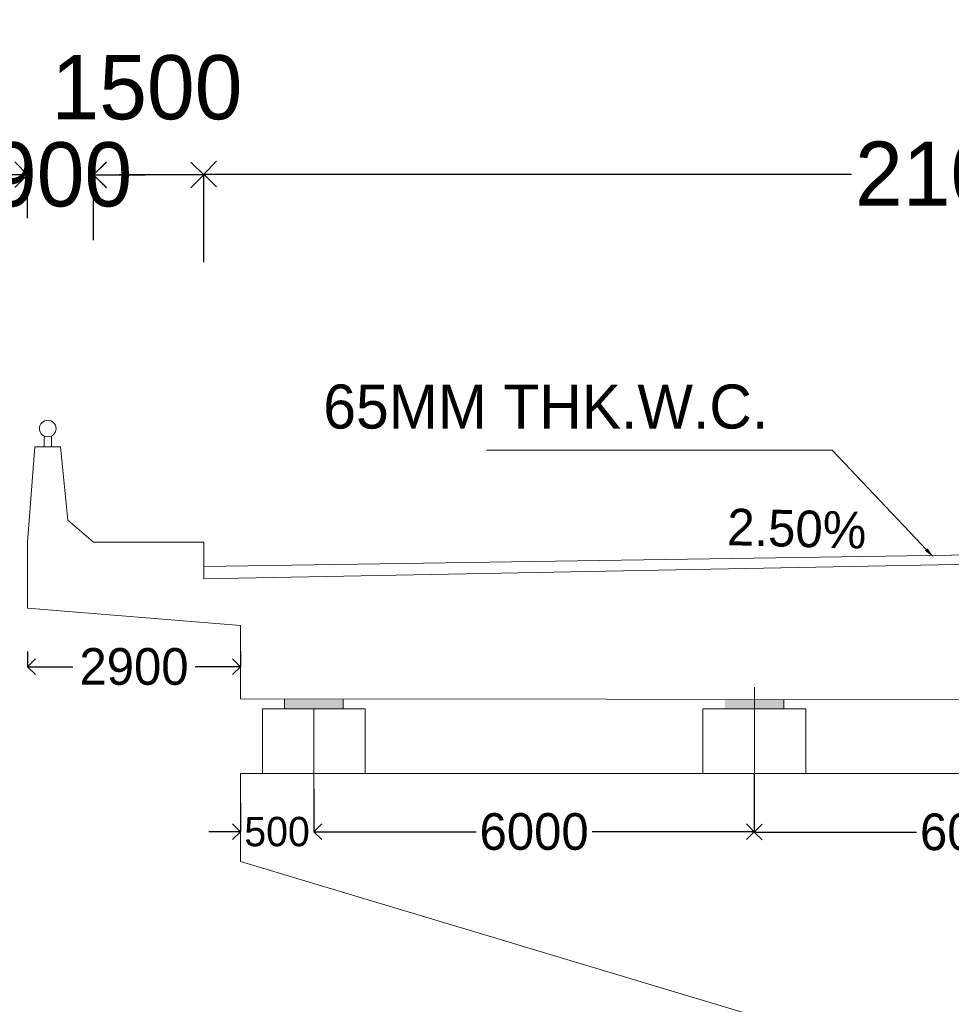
# Model space of a CAD drawing. Header units: millimetres. Extents: x -20950785 to 43207042, y -3207472 to 3168443.
# Tile 60 of 89: x 9431492 to 9444183, y -311150 to -297733. Entities that reach past the tile are written whole.
import ezdxf

# ---------------------------------------------------------------- set-up
doc = ezdxf.new("R2010")
doc.units = ezdxf.units.MM
doc.header["$LTSCALE"] = 60
doc.header["$MEASUREMENT"] = 0
doc.dimstyles.get("Standard").update_dxf_attribs({"dimtxt": 400, "dimasz": 215, "dimexe": 0.18, "dimexo": 0.0625, "dimgap": 0.09, "dimtad": 0, "dimtih": 1, "dimtoh": 1, "dimdec": 0, "dimzin": 4, "dimdsep": 46, "dimtxsty": 'Standard', "dimblk": 'OPEN90', "dimcen": 0, "dimadec": 0, "dimazin": 1, "dimtfac": 1, "dimtdec": 0, "dimtix": 1, "dimtofl": 0, "dimtmove": 0, "dimatfit": 3, "dimldrblk": 'OPEN30', "dimfxl": 1, "dimtolj": 1, "dimtzin": 0, "dimarcsym": 0})

# ---------------------------------------------------------------- blocks, each defined once
blk = doc.blocks.new('_Open90')
at = {"color": 0, "linetype": 'ByBlock', "lineweight": -2}
for p, q in [((-0.5, 0.5), (0, 0)), ((0, 0), (-1, 0)), ((0, 0), (-0.5, -0.5))]:
    blk.add_line(p, q, dxfattribs=at)
blk = doc.blocks.new('*D1541')
at = {"color": 0, "linetype": 'Continuous', "lineweight": -2, "transparency": 16777216}
for p, q in [((9433999, -301038), (9433999, -299837)), ((9434349, -299837), (9442822, -299837)), ((9454649, -299837), (9446176, -299837)), ((9454999, -301038), (9454999, -299837))]:
    blk.add_line(p, q, dxfattribs=at)
at = {"layer": 'Defpoints', "color": 0, "linetype": 'Continuous', "lineweight": 9, "transparency": 16777216}
for p in [(9433999, -299837), (9433999, -301038), (9454999, -301038)]:
    blk.add_point(p, dxfattribs=at)
at = {"color": 0, "linetype": 'Continuous', "lineweight": -2, "transparency": 16777216, "xscale": 350, "yscale": 350, "zscale": 350, "rotation": 180}
blk.add_blockref('_Open90', (9433999, -299837), dxfattribs=at)
at = {"color": 0, "linetype": 'Continuous', "lineweight": -2, "transparency": 16777216, "xscale": 350, "yscale": 350, "zscale": 350}
blk.add_blockref('_Open90', (9454999, -299837), dxfattribs=at)
at = {"color": 0, "linetype": 'Continuous', "lineweight": 9, "transparency": 16777216, "insert": (9444499, -299837), "char_height": 700, "attachment_point": 5}
blk.add_mtext('\\A1;{\\H1.25x;21000}', dxfattribs=at)
blk = doc.blocks.new('_Open30')
at = {"color": 0, "linetype": 'ByBlock', "lineweight": -2}
for p, q in [((-1, 0.268), (0, 0)), ((0, 0), (-1, -0.268)), ((0, 0), (-1, 0))]:
    blk.add_line(p, q, dxfattribs=at)
blk = doc.blocks.new('*D1544')
at = {"color": 0, "linetype": 'Continuous', "lineweight": -2, "transparency": 16777216}
for p, q in [((9432499, -300738), (9432499, -299849)), ((9433649, -299849), (9432849, -299849)), ((9433999, -300738), (9433999, -299849))]:
    blk.add_line(p, q, dxfattribs=at)
at = {"layer": 'Defpoints', "color": 0, "linetype": 'Continuous', "lineweight": 9, "transparency": 16777216}
for p in [(9432499, -299849), (9432499, -300738), (9433999, -300738)]:
    blk.add_point(p, dxfattribs=at)
at = {"color": 0, "linetype": 'Continuous', "lineweight": -2, "transparency": 16777216, "xscale": 350, "yscale": 350, "zscale": 350, "rotation": 180}
blk.add_blockref('_Open90', (9432499, -299849), dxfattribs=at)
at = {"color": 0, "linetype": 'Continuous', "lineweight": -2, "transparency": 16777216, "xscale": 350, "yscale": 350, "zscale": 350}
blk.add_blockref('_Open90', (9433999, -299849), dxfattribs=at)
at = {"color": 0, "linetype": 'Continuous', "lineweight": 9, "transparency": 16777216, "insert": (9433225, -298659), "char_height": 700, "attachment_point": 5}
blk.add_mtext('\\A1;{\\H1.25x;1500}', dxfattribs=at)
blk = doc.blocks.new('*D1545')
at = {"color": 0, "linetype": 'Continuous', "lineweight": -2, "transparency": 16777216}
for p, q in [((9431249, -299846), (9430899, -299846)), ((9431599, -300438), (9431599, -299846)), ((9432499, -300438), (9432499, -299846)), ((9432849, -299846), (9433199, -299846))]:
    blk.add_line(p, q, dxfattribs=at)
at = {"layer": 'Defpoints', "color": 0, "linetype": 'Continuous', "lineweight": 9, "transparency": 16777216}
for p in [(9431599, -299846), (9431599, -300438), (9432499, -300438)]:
    blk.add_point(p, dxfattribs=at)
at = {"color": 0, "linetype": 'Continuous', "lineweight": -2, "transparency": 16777216, "xscale": 350, "yscale": 350, "zscale": 350}
blk.add_blockref('_Open90', (9431599, -299846), dxfattribs=at)
at = {"color": 0, "linetype": 'Continuous', "lineweight": -2, "transparency": 16777216, "xscale": 350, "yscale": 350, "zscale": 350, "rotation": 180}
blk.add_blockref('_Open90', (9432499, -299846), dxfattribs=at)
at = {"color": 0, "linetype": 'Continuous', "lineweight": 9, "transparency": 16777216, "insert": (9432049, -299846), "char_height": 700, "attachment_point": 5}
blk.add_mtext('\\A1;{\\H1.25x;900}', dxfattribs=at)
blk = doc.blocks.new('*D1576')
at = {"color": 0, "linetype": 'Continuous', "lineweight": -2, "transparency": 16777216}
for p, q in [((9431599, -306342), (9431599, -306550)), ((9434499, -306342), (9434499, -306550)), ((9431814, -306550), (9432216, -306550)), ((9434284, -306550), (9433883, -306550))]:
    blk.add_line(p, q, dxfattribs=at)
at = {"layer": 'Defpoints', "color": 0, "linetype": 'Continuous', "lineweight": 9, "transparency": 16777216}
for p in [(9431599, -306342), (9434499, -306342), (9434499, -306550)]:
    blk.add_point(p, dxfattribs=at)
at = {"color": 0, "linetype": 'Continuous', "lineweight": -2, "transparency": 16777216, "xscale": 215, "yscale": 215, "zscale": 215, "rotation": 180}
blk.add_blockref('_Open90', (9431599, -306550), dxfattribs=at)
at = {"color": 0, "linetype": 'Continuous', "lineweight": -2, "transparency": 16777216, "xscale": 215, "yscale": 215, "zscale": 215}
blk.add_blockref('_Open90', (9434499, -306550), dxfattribs=at)
at = {"color": 0, "linetype": 'Continuous', "lineweight": 9, "transparency": 16777216, "insert": (9433049, -306550), "char_height": 400, "attachment_point": 5}
blk.add_mtext('\\A1;{\\H1.25x;2900}', dxfattribs=at)
blk = doc.blocks.new('*D1644')
at = {"color": 0, "linetype": 'Continuous', "lineweight": -2, "ltscale": 20, "transparency": 16777216}
for p, q in [((9435500, -308213), (9435500, -308800)), ((9441500, -308213), (9441500, -308800)), ((9435715, -308799), (9437709, -308799)), ((9441285, -308799), (9439292, -308799))]:
    blk.add_line(p, q, dxfattribs=at)
at = {"layer": 'Defpoints', "color": 0, "linetype": 'Continuous', "lineweight": 9, "ltscale": 20, "transparency": 16777216}
for p in [(9435500, -308213), (9441500, -308213), (9441500, -308799)]:
    blk.add_point(p, dxfattribs=at)
at = {"color": 0, "linetype": 'Continuous', "lineweight": -2, "ltscale": 20, "transparency": 16777216, "xscale": 215, "yscale": 215, "zscale": 215, "rotation": 180}
blk.add_blockref('_Open90', (9435500, -308799), dxfattribs=at)
at = {"color": 0, "linetype": 'Continuous', "lineweight": -2, "ltscale": 20, "transparency": 16777216, "xscale": 215, "yscale": 215, "zscale": 215}
blk.add_blockref('_Open90', (9441500, -308799), dxfattribs=at)
at = {"color": 0, "linetype": 'Continuous', "lineweight": 9, "ltscale": 20, "transparency": 16777216, "insert": (9438500, -308799), "char_height": 400, "attachment_point": 5}
blk.add_mtext('\\A1;{\\H1.25x;6000}', dxfattribs=at)
blk = doc.blocks.new('*D1645')
at = {"color": 0, "linetype": 'Continuous', "lineweight": -2, "ltscale": 20, "transparency": 16777216}
for p, q in [((9441500, -308005), (9441500, -308803)), ((9447500, -308005), (9447500, -308803)), ((9441715, -308803), (9443709, -308803)), ((9447285, -308803), (9445292, -308803))]:
    blk.add_line(p, q, dxfattribs=at)
at = {"layer": 'Defpoints', "color": 0, "linetype": 'Continuous', "lineweight": 9, "ltscale": 20, "transparency": 16777216}
for p in [(9441500, -308005), (9447500, -308005), (9447500, -308803)]:
    blk.add_point(p, dxfattribs=at)
at = {"color": 0, "linetype": 'Continuous', "lineweight": -2, "ltscale": 20, "transparency": 16777216, "xscale": 215, "yscale": 215, "zscale": 215, "rotation": 180}
blk.add_blockref('_Open90', (9441500, -308803), dxfattribs=at)
at = {"color": 0, "linetype": 'Continuous', "lineweight": -2, "ltscale": 20, "transparency": 16777216, "xscale": 215, "yscale": 215, "zscale": 215}
blk.add_blockref('_Open90', (9447500, -308803), dxfattribs=at)
at = {"color": 0, "linetype": 'Continuous', "lineweight": 9, "ltscale": 20, "transparency": 16777216, "insert": (9444500, -308803), "char_height": 400, "attachment_point": 5}
blk.add_mtext('\\A1;{\\H1.25x;6000}', dxfattribs=at)
blk = doc.blocks.new('*D1606')
at = {"color": 0, "linetype": 'Continuous', "lineweight": -2, "ltscale": 20, "transparency": 16777216}
for p, q in [((9434498, -308403), (9434498, -308799)), ((9435499, -308403), (9435499, -308799)), ((9434283, -308799), (9434068, -308799)), ((9435714, -308799), (9435929, -308799))]:
    blk.add_line(p, q, dxfattribs=at)
at = {"layer": 'Defpoints', "color": 0, "linetype": 'Continuous', "lineweight": 9, "ltscale": 20, "transparency": 16777216}
for p in [(9434498, -308403), (9435499, -308403), (9435499, -308799)]:
    blk.add_point(p, dxfattribs=at)
at = {"color": 0, "linetype": 'Continuous', "lineweight": -2, "ltscale": 20, "transparency": 16777216, "xscale": 215, "yscale": 215, "zscale": 215}
blk.add_blockref('_Open90', (9434498, -308799), dxfattribs=at)
at = {"color": 0, "linetype": 'Continuous', "lineweight": -2, "ltscale": 20, "transparency": 16777216, "xscale": 215, "yscale": 215, "zscale": 215, "rotation": 180}
blk.add_blockref('_Open90', (9435499, -308799), dxfattribs=at)
at = {"color": 0, "linetype": 'Continuous', "lineweight": 9, "ltscale": 20, "transparency": 16777216, "insert": (9434998, -308799), "char_height": 400, "attachment_point": 5}
blk.add_mtext('\\A1;500', dxfattribs=at)

msp = doc.modelspace()

# ---------------------------------------------------------------- hatches: boundary and pattern name
at = {"lineweight": 9, "ltscale": 20}
h = msp.add_hatch(dxfattribs=at)
h.set_pattern_fill('AR-CONC', color=256, scale=100)
h.set_pattern_definition([(50, (7449959.4, -368372.3), (717.26018, -62.75213), [75, -825]), (355, (7449959.4, -368372.3), (-138.75133, 752.19213), [60, -660]), (100.451444, (7450019.2, -368377.56), (578.50885, 689.44), [63.7402, -701.1421]), (46.1842, (7449959.4, -368172.3), (1067.24133, -165.51928), [112.5, -1237.5]), (96.635635, (7450048.3, -368186.1), (934.66195, 974.1186), [95.61034, -1051.71376]), (351.184164, (7449959.4, -368172.3), (934.66195, 974.1186), [90, -990]), (21, (7450059.4, -368222.3), (596.90705, -402.61889), [75, -825]), (326, (7450059.4, -368222.3), (243.31533, 725.15005), [60, -660]), (71.451445, (7450109.15, -368255.9), (840.22238, 322.53115), [63.7402, -701.1421]), (37.5, (7449959.4, -368372.33), (12.159855, 332.893854), [0, -652, 0, -670, 0, -662.5]), (7.5, (7449959.4, -368372.33), (263.06954, 394.41171), [0, -382, 0, -637, 0, -252.5]), (327.5, (7449736.4, -368372.33), (533.822436, -22.554872), [0, -250, 0, -780, 0, -1035]), (317.5, (7449636.4, -368372.33), (583.18617, 100.10498), [0, -325, 0, -518, 0, -735])])
h.paths.add_polyline_path([(9305043, -384239.7), (9303043, -384239.7), (9303043, -392489.7), (9305043, -392489.7)])
h.paths.add_polyline_path([(9305063.9, -404820.2), (9309693, -404820.2), (9309693, -404039), (9305063.9, -404039)], flags=9)
h.paths.add_polyline_path([(9305063.9, -400320.2), (9309693, -400320.2), (9309693, -399539), (9305063.9, -399539)], flags=9)
h.paths.add_polyline_path([(9305063.4, -392571.7), (9309693.5, -392571.7), (9309693.5, -391787.4), (9305063.4, -391787.4)], flags=9)
h.paths.add_polyline_path([(9305063.4, -384321.7), (9309693.5, -384321.7), (9309693.5, -383537.4), (9305063.4, -383537.4)], flags=9)
h.paths.add_polyline_path([(9305063.9, -374820.2), (9309693, -374820.2), (9309693, -374039), (9305063.9, -374039)], flags=9)
h.paths.add_polyline_path([(9313973.9, -402653.1), (9318584.9, -402653.1), (9318584.9, -400724.9), (9313973.9, -400724.9)], flags=9)
h.paths.add_polyline_path([(9314194, -379995.3), (9316441.9, -379995.3), (9316441.9, -378909.5), (9314194, -378909.5)], flags=9)
h.paths.add_polyline_path([(9299891.5, -409948.6), (9314430, -409948.6), (9314430, -407867), (9299891.5, -407867)], flags=9)
h.paths.add_polyline_path([(9313830.2, -397406.7), (9318463.3, -397406.7), (9318463.3, -394634.7), (9313830.2, -394634.7)], flags=9)
h.paths.add_polyline_path([(9313498.9, -388715.8), (9318154.6, -388715.8), (9318154.6, -387630), (9313498.9, -387630)], flags=9)
h.paths.add_polyline_path([(9413985.3, -333598.7), (9424794, -333598.7), (9424794, -331283.9), (9413985.3, -331283.9)], flags=9)
h.paths.add_polyline_path([(9383405.7, -238638.6), (9388658.1, -238638.6), (9388658.1, -237335.7), (9383405.7, -237335.7)], flags=9)
h.paths.add_polyline_path([(9383489.6, -236841.4), (9388741.9, -236841.4), (9388741.9, -235538.4), (9383489.6, -235538.4)], flags=9)
h.paths.add_polyline_path([(9402505.3, -237732.8), (9408047.7, -237732.8), (9408047.7, -236429.9), (9402505.3, -236429.9)], flags=9)
h.paths.add_polyline_path([(9402428.5, -235857.5), (9407971, -235857.5), (9407971, -234554.5), (9402428.5, -234554.5)], flags=9)
h.paths.add_polyline_path([(9364133.5, -237732.8), (9369676, -237732.8), (9369676, -236429.9), (9364133.5, -236429.9)], flags=9)
h.paths.add_polyline_path([(9364056.8, -235857.5), (9369599.2, -235857.5), (9369599.2, -234554.5), (9364056.8, -234554.5)], flags=9)
h.paths.add_polyline_path([(9470140, -397353.4), (9566841.7, -397353.4), (9566841.7, -388863.5), (9470140, -388863.5)], flags=9)
h.paths.add_polyline_path([(9552010.3, -416787.6), (9561144.7, -416787.6), (9561144.7, -412444.4), (9552010.3, -412444.4)], flags=9)
h.paths.add_polyline_path([(9494166.1, -408126.4), (9580947.9, -408126.4), (9580947.9, -400905.1), (9494166.1, -400905.1)], flags=9)
h.paths.add_polyline_path([(9468893.1, -416988.2), (9488963.9, -416988.2), (9488963.9, -412710.7), (9468893.1, -412710.7)], flags=9)
h.paths.add_polyline_path([(9562715.4, -387910.9), (9568184.3, -387910.9), (9568184.3, -384361.7), (9562715.4, -384361.7)], flags=9)
h.paths.add_polyline_path([(9550938.3, -422794.5), (9563611.7, -422794.5), (9563611.7, -418517), (9550938.3, -418517)], flags=9)
h.paths.add_polyline_path([(9530595.6, -387988.6), (9535656.8, -387988.6), (9535656.8, -384439.4), (9530595.6, -384439.4)], flags=9)
h.paths.add_polyline_path([(9506972.4, -388227.1), (9512305.8, -388227.1), (9512305.8, -384677.9), (9506972.4, -384677.9)], flags=9)
h.paths.add_polyline_path([(9517674.4, -416644.2), (9530433.1, -416644.2), (9530433.1, -412366.8), (9517674.4, -412366.8)], flags=9)
h.paths.add_polyline_path([(9482212.5, -388150), (9489933.3, -388150), (9489933.3, -384600.8), (9482212.5, -384600.8)], flags=9)
h.paths.add_polyline_path([(9472773.3, -404978.2), (9487585.4, -404978.2), (9487585.4, -400700.7), (9472773.3, -400700.7)], flags=9)
h.paths.add_polyline_path([(9517436.3, -422731.5), (9534382.8, -422731.5), (9534382.8, -418454.1), (9517436.3, -418454.1)], flags=9)
h.paths.add_polyline_path([(9501707.3, -365850.6), (9577753.1, -365850.6), (9577753.1, -240258.3), (9501707.3, -240258.3)], flags=9)
h.paths.add_polyline_path([(9449811.6, -327898.1), (9455063.9, -327898.1), (9455063.9, -326595.2), (9449811.6, -326595.2)], flags=9)
h.paths.add_polyline_path([(9349562.2, -313541.6), (9355104.7, -313541.6), (9355104.7, -312238.7), (9349562.2, -312238.7)], flags=9)
h.paths.add_polyline_path([(9347213.2, -337446.8), (9358569.9, -337446.8), (9358569.9, -335131.3), (9347213.2, -335131.3)], flags=9)
h.paths.add_polyline_path([(9345865.1, -346911.8), (9351992.8, -346911.8), (9351992.8, -345391.7), (9345865.1, -345391.7)], flags=9)
h.paths.add_polyline_path([(9420584.1, -336053.7), (9432408.6, -336053.7), (9432408.6, -333738.5), (9420584.1, -333738.5)], flags=9)
h.paths.add_polyline_path([(9389335.6, -300830.3), (9396075.4, -300830.3), (9396075.4, -299310.1), (9389335.6, -299310.1)], flags=9)
h.paths.add_polyline_path([(9389335.6, -302668.7), (9395463.3, -302668.7), (9395463.3, -301148.5), (9389335.6, -301148.5)], flags=9)
h.paths.add_polyline_path([(9389335.6, -303753.8), (9395463.3, -303753.8), (9395463.3, -302233.7), (9389335.6, -302233.7)], flags=9)
h.paths.add_polyline_path([(9389258.5, -304781), (9395386.2, -304781), (9395386.2, -303260.8), (9389258.5, -303260.8)], flags=9)
h.paths.add_polyline_path([(9389258.5, -310501.4), (9395386.2, -310501.4), (9395386.2, -308981.3), (9389258.5, -308981.3)], flags=9)
h.paths.add_polyline_path([(9389278.3, -313512.5), (9395406, -313512.5), (9395406, -311992.4), (9389278.3, -311992.4)], flags=9)
h.paths.add_polyline_path([(9414444.9, -312646.4), (9419697.3, -312646.4), (9419697.3, -311343.4), (9414444.9, -311343.4)], flags=9)
h.paths.add_polyline_path([(9414444.9, -311827.1), (9419697.3, -311827.1), (9419697.3, -310524.2), (9414444.9, -310524.2)], flags=9)
h.paths.add_polyline_path([(9458693.9, -311780.6), (9463946.2, -311780.6), (9463946.2, -310477.7), (9458693.9, -310477.7)], flags=9)
h.paths.add_polyline_path([(9449811.6, -324793.1), (9455063.9, -324793.1), (9455063.9, -323490.2), (9449811.6, -323490.2)], flags=9)
h.paths.add_polyline_path([(9458677.2, -304443.3), (9468516.3, -304443.3), (9468516.3, -303140.3), (9458677.2, -303140.3)], flags=9)
h.paths.add_polyline_path([(9389294.9, -299744.5), (9399134, -299744.5), (9399134, -298441.5), (9389294.9, -298441.5)], flags=9)
h.paths.add_polyline_path([(9384195.7, -306101.4), (9385794.8, -306101.4), (9385794.8, -305232.7), (9384195.7, -305232.7)], flags=9)
h.paths.add_polyline_path([(9361995.7, -306102.7), (9363594.8, -306102.7), (9363594.8, -305234.1), (9361995.7, -305234.1)], flags=9)
h.paths.add_polyline_path([(9379311.6, -306096.4), (9380910.7, -306096.4), (9380910.7, -305227.7), (9379311.6, -305227.7)], flags=9)
h.paths.add_polyline_path([(9373111.6, -306079.9), (9374710.7, -306079.9), (9374710.7, -305211.2), (9373111.6, -305211.2)], flags=9)
h.paths.add_polyline_path([(9367110.6, -306096.4), (9368709.7, -306096.4), (9368709.7, -305227.7), (9367110.6, -305227.7)], flags=9)
h.paths.add_polyline_path([(9368069.8, -299361.9), (9381531.5, -299361.9), (9381531.5, -298159), (9368069.8, -298159)], flags=9)
h.paths.add_polyline_path([(9327769.7, -299369.3), (9339071.1, -299369.3), (9339071.1, -298283.5), (9327769.7, -298283.5)], flags=9)
h.paths.add_polyline_path([(9349535.7, -304868.2), (9354788, -304868.2), (9354788, -303565.3), (9349535.7, -303565.3)], flags=9)
h.paths.add_polyline_path([(9349535.7, -304069.9), (9354788, -304069.9), (9354788, -302766.9), (9349535.7, -302766.9)], flags=9)
h.paths.add_polyline_path([(9349535.7, -303068.2), (9354788, -303068.2), (9354788, -301765.3), (9349535.7, -301765.3)], flags=9)
h.paths.add_polyline_path([(9349535.7, -301019), (9355312.6, -301019), (9355312.6, -299716.1), (9349535.7, -299716.1)], flags=9)
h.paths.add_polyline_path([(9349562.2, -310541.6), (9355104.7, -310541.6), (9355104.7, -309238.7), (9349562.2, -309238.7)], flags=9)
h.paths.add_polyline_path([(9314363.8, -333493.8), (9315925.5, -333493.8), (9315925.5, -332408), (9314363.8, -332408)], flags=9)
h.paths.add_polyline_path([(9312578.3, -333468.9), (9314140, -333468.9), (9314140, -332383.1), (9312578.3, -332383.1)], flags=9)
h.paths.add_polyline_path([(9308483.9, -361666.4), (9310357.8, -361666.4), (9310357.8, -360363.4), (9308483.9, -360363.4)], flags=9)
h.paths.add_polyline_path([(9302921.2, -361616.2), (9304795.1, -361616.2), (9304795.1, -360313.3), (9302921.2, -360313.3)], flags=9)
h.paths.add_polyline_path([(9297253.6, -361678.4), (9299127.5, -361678.4), (9299127.5, -360375.4), (9297253.6, -360375.4)], flags=9)
h.paths.add_polyline_path([(9414375, -304228.7), (9422572.5, -304228.7), (9422572.5, -301913.7), (9414375, -301913.7)], flags=9)
h.paths.add_polyline_path([(9420153.7, -329503.8), (9430871.3, -329503.8), (9430871.3, -328566.4), (9420153.7, -328566.4)], flags=9)
h.paths.add_polyline_path([(9422296.3, -328713.8), (9427864.3, -328713.8), (9427864.3, -327776.9), (9422296.3, -327776.9)], flags=9)
h.paths.add_polyline_path([(9386464.5, -320159.4), (9397273.1, -320159.4), (9397273.1, -317844.5), (9386464.5, -317844.5)], flags=9)
h.paths.add_polyline_path([(9423429.2, -345029.2), (9429952.4, -345029.2), (9429952.4, -344091.8), (9423429.2, -344091.8)], flags=9)
h.paths.add_polyline_path([(9384096, -346811.8), (9390223.7, -346811.8), (9390223.7, -345291.7), (9384096, -345291.7)], flags=9)
h.paths.add_polyline_path([(9414451.5, -350037.1), (9420593.7, -350037.1), (9420593.7, -348943.3), (9414451.5, -348943.3)], flags=9)
h.paths.add_polyline_path([(9450756.9, -349829.3), (9456009.2, -349829.3), (9456009.2, -348526.4), (9450756.9, -348526.4)], flags=9)
h.paths.add_polyline_path([(9439290, -370630.5), (9449941.3, -370630.5), (9449941.3, -368350.3), (9439290, -368350.3)], flags=9)
h.paths.add_polyline_path([(9403273.7, -370710.2), (9413924.9, -370710.2), (9413924.9, -368430), (9403273.7, -368430)], flags=9)
h.paths.add_polyline_path([(9300516.9, -366701.3), (9314336.5, -366701.3), (9314336.5, -364638.3), (9300516.9, -364638.3)], flags=9)
h.paths.add_polyline_path([(9366166.9, -377213.3), (9381441.2, -377213.3), (9381441.2, -374933.2), (9366166.9, -374933.2)], flags=9)
h.paths.add_polyline_path([(9458693.9, -305386.8), (9464470.9, -305386.8), (9464470.9, -304083.9), (9458693.9, -304083.9)], flags=9)
h.paths.add_polyline_path([(9458693.9, -312730.7), (9463946.2, -312730.7), (9463946.2, -311427.7), (9458693.9, -311427.7)], flags=9)
h.paths.add_polyline_path([(9458693.9, -309729.7), (9463946.2, -309729.7), (9463946.2, -308426.7), (9458693.9, -308426.7)], flags=9)
h.paths.add_polyline_path([(9458693.9, -308328.1), (9463946.2, -308328.1), (9463946.2, -307025.1), (9458693.9, -307025.1)], flags=9)
h.paths.add_polyline_path([(9458693.9, -307328.1), (9463946.2, -307328.1), (9463946.2, -306025.1), (9458693.9, -306025.1)], flags=9)
h.paths.add_polyline_path([(9413637.6, -327941.5), (9418902.4, -327941.5), (9418902.4, -327004), (9413637.6, -327004)], flags=9)
h.paths.add_polyline_path([(9413747.2, -325010.5), (9418999.5, -325010.5), (9418999.5, -323707.5), (9413747.2, -323707.5)], flags=9)
h.paths.add_polyline_path([(9414444.9, -309343.4), (9419697.3, -309343.4), (9419697.3, -308040.5), (9414444.9, -308040.5)], flags=9)
h.paths.add_polyline_path([(9414444.9, -307355.2), (9419697.3, -307355.2), (9419697.3, -306052.3), (9414444.9, -306052.3)], flags=9)
h.paths.add_polyline_path([(9414444.9, -306355.2), (9419697.3, -306355.2), (9419697.3, -305052.3), (9414444.9, -305052.3)], flags=9)
h.paths.add_polyline_path([(9435421.9, -303639.2), (9442445.6, -303639.2), (9442445.6, -302336.2), (9435421.9, -302336.2)], flags=9)
h.paths.add_polyline_path([(9444509.1, -303573.5), (9452460.4, -303573.5), (9452460.4, -302270.5), (9444509.1, -302270.5)], flags=9)
h.paths.add_polyline_path([(9440938.4, -305167.6), (9443489.4, -305234.4), (9443517.8, -304149), (9440966.8, -304082.2)], flags=9)
h.paths.add_polyline_path([(9445404.6, -305111.4), (9455039.4, -305363.6), (9455067.8, -304278.2), (9445433, -304026)], flags=9)
h.paths.add_polyline_path([(9336379.2, -300679.6), (9336380, -300679.6), (9336380, -300679.2), (9336379.2, -300679.2)], flags=9)
h.paths.add_polyline_path([(9431205.4, -223146.7), (9442406.8, -223146.7), (9442406.8, -220540.7), (9431205.4, -220540.7)], flags=9)
h.paths.add_polyline_path([(9320824.7, -223405.6), (9337481.4, -223405.6), (9337481.4, -220799.6), (9320824.7, -220799.6)], flags=9)
h.paths.add_polyline_path([(9384386, -234040.1), (9392408.3, -234040.1), (9392408.3, -232520), (9384386, -232520)], flags=9)
h.paths.add_polyline_path([(9379703.6, -232981.1), (9388683, -232981.1), (9388683, -231461), (9379703.6, -231461)], flags=9)
h.paths.add_polyline_path([(9376996.5, -230478.8), (9400269.5, -230478.8), (9400269.5, -228307.2), (9376996.5, -228307.2)], flags=9)
h.paths.add_polyline_path([(9470544.4, -270483.7), (9490859.3, -270483.7), (9490859.3, -267280.9), (9470544.4, -267280.9)], flags=9)
h.paths.add_polyline_path([(9474828.6, -288268.1), (9487143.9, -288268.1), (9487143.9, -282565.3), (9474828.6, -282565.3)], flags=9)
h.paths.add_polyline_path([(9474732.2, -277679.9), (9487476.8, -277679.9), (9487476.8, -274477.1), (9474732.2, -274477.1)], flags=9)
h.paths.add_polyline_path([(9410656.3, -267478.3), (9413865.9, -267478.3), (9413865.9, -264220.9), (9410656.3, -264220.9)], flags=9)
h.paths.add_polyline_path([(9417374.5, -262541.3), (9423502.2, -262541.3), (9423502.2, -261021.2), (9417374.5, -261021.2)], flags=9)
h.paths.add_polyline_path([(9357966.3, -267478.3), (9361175.9, -267478.3), (9361175.9, -264220.9), (9357966.3, -264220.9)], flags=9)
h.paths.add_polyline_path([(9364308.7, -262578.5), (9370436.4, -262578.5), (9370436.4, -261058.4), (9364308.7, -261058.4)], flags=9)
h.paths.add_polyline_path([(9395823.6, -263660.4), (9401951.3, -263660.4), (9401951.3, -262140.3), (9395823.6, -262140.3)], flags=9)
h.paths.add_polyline_path([(9392117.3, -268734.7), (9395010.7, -268734.7), (9395010.7, -265627.3), (9392117.3, -265627.3)], flags=9)
h.paths.add_polyline_path([(9380823.6, -263660.4), (9386951.3, -263660.4), (9386951.3, -262140.3), (9380823.6, -262140.3)], flags=9)
h.paths.add_polyline_path([(9377117.3, -268734.7), (9380010.7, -268734.7), (9380010.7, -265627.3), (9377117.3, -265627.3)], flags=9)
h.paths.add_polyline_path([(9410098.7, -279536), (9410098.7, -272695.2), (9406895.9, -272695.2), (9406895.9, -279536)], flags=9)
h.paths.add_polyline_path([(9410098.7, -289005.6), (9410098.7, -283272.1), (9406895.9, -283272.1), (9406895.9, -289005.6)], flags=9)
h.paths.add_polyline_path([(9395098.7, -279536), (9395098.7, -272695.2), (9391895.9, -272695.2), (9391895.9, -279536)], flags=9)
h.paths.add_polyline_path([(9395098.7, -288979.6), (9395098.7, -283246.2), (9391895.9, -283246.2), (9391895.9, -288979.6)], flags=9)
h.paths.add_polyline_path([(9380098.7, -279536), (9380098.7, -272695.2), (9376895.9, -272695.2), (9376895.9, -279536)], flags=9)
h.paths.add_polyline_path([(9380098.7, -288991.5), (9380098.7, -283258.1), (9376895.9, -283258.1), (9376895.9, -288991.5)], flags=9)
h.paths.add_polyline_path([(9365098.7, -279536), (9365098.7, -272695.2), (9361895.9, -272695.2), (9361895.9, -279536)], flags=9)
h.paths.add_polyline_path([(9365098.7, -288955.8), (9365098.7, -283222.4), (9361895.9, -283222.4), (9361895.9, -288955.8)], flags=9)
h.paths.add_polyline_path([(9462598.7, -279536), (9462598.7, -272695.2), (9459395.9, -272695.2), (9459395.9, -279536)], flags=9)
h.paths.add_polyline_path([(9462598.7, -289622), (9462598.7, -282781.2), (9459395.9, -282781.2), (9459395.9, -289622)], flags=9)
h.paths.add_polyline_path([(9452598.7, -279502.5), (9452598.7, -272661.6), (9449395.9, -272661.6), (9449395.9, -279502.5)], flags=9)
h.paths.add_polyline_path([(9452598.7, -289622), (9452598.7, -282781.2), (9449395.9, -282781.2), (9449395.9, -289622)], flags=9)
h.paths.add_polyline_path([(9290544.4, -270483.7), (9310859.3, -270483.7), (9310859.3, -267280.9), (9290544.4, -267280.9)], flags=9)
h.paths.add_polyline_path([(9294828.6, -288268.1), (9307143.9, -288268.1), (9307143.9, -282565.3), (9294828.6, -282565.3)], flags=9)
h.paths.add_polyline_path([(9294732.2, -277679.9), (9307476.8, -277679.9), (9307476.8, -274477.1), (9294732.2, -274477.1)], flags=9)
h.paths.add_polyline_path([(9442598.7, -279536), (9442598.7, -272695.2), (9439395.9, -272695.2), (9439395.9, -279536)], flags=9)
h.paths.add_polyline_path([(9442598.7, -289622), (9442598.7, -282781.2), (9439395.9, -282781.2), (9439395.9, -289622)], flags=9)
h.paths.add_polyline_path([(9432598.7, -279536), (9432598.7, -272695.2), (9429395.9, -272695.2), (9429395.9, -279536)], flags=9)
h.paths.add_polyline_path([(9432598.7, -289622), (9432598.7, -282781.2), (9429395.9, -282781.2), (9429395.9, -289622)], flags=9)
h.paths.add_polyline_path([(9422598.7, -279536), (9422598.7, -272695.2), (9419395.9, -272695.2), (9419395.9, -279536)], flags=9)
h.paths.add_polyline_path([(9422598.7, -289622), (9422598.7, -282781.2), (9419395.9, -282781.2), (9419395.9, -289622)], flags=9)
h.paths.add_polyline_path([(9412598.7, -279536), (9412598.7, -272695.2), (9409395.9, -272695.2), (9409395.9, -279536)], flags=9)
h.paths.add_polyline_path([(9412598.7, -288982.3), (9412598.7, -283248.9), (9409395.9, -283248.9), (9409395.9, -288982.3)], flags=9)
h.paths.add_polyline_path([(9402598.7, -279536), (9402598.7, -272695.2), (9399395.9, -272695.2), (9399395.9, -279536)], flags=9)
h.paths.add_polyline_path([(9402598.7, -289005.6), (9402598.7, -283272.1), (9399395.9, -283272.1), (9399395.9, -289005.6)], flags=9)
h.paths.add_polyline_path([(9392598.7, -279536), (9392598.7, -272695.2), (9389395.9, -272695.2), (9389395.9, -279536)], flags=9)
h.paths.add_polyline_path([(9392598.7, -288979.6), (9392598.7, -283246.2), (9389395.9, -283246.2), (9389395.9, -288979.6)], flags=9)
h.paths.add_polyline_path([(9382598.7, -279536), (9382598.7, -272695.2), (9379395.9, -272695.2), (9379395.9, -279536)], flags=9)
h.paths.add_polyline_path([(9382598.7, -288986.1), (9382598.7, -283252.7), (9379395.9, -283252.7), (9379395.9, -288986.1)], flags=9)
h.paths.add_polyline_path([(9372598.7, -279536), (9372598.7, -272695.2), (9369395.9, -272695.2), (9369395.9, -279536)], flags=9)
h.paths.add_polyline_path([(9372598.7, -288991.5), (9372598.7, -283258.1), (9369395.9, -283258.1), (9369395.9, -288991.5)], flags=9)
h.paths.add_polyline_path([(9362598.7, -279536), (9362598.7, -272695.2), (9359395.9, -272695.2), (9359395.9, -279536)], flags=9)
h.paths.add_polyline_path([(9362598.7, -288955.8), (9362598.7, -283222.4), (9359395.9, -283222.4), (9359395.9, -288955.8)], flags=9)
h.paths.add_polyline_path([(9352598.7, -279536), (9352598.7, -272695.2), (9349395.9, -272695.2), (9349395.9, -279536)], flags=9)
h.paths.add_polyline_path([(9352598.7, -288983.4), (9352598.7, -283250), (9349395.9, -283250), (9349395.9, -288983.4)], flags=9)
h.paths.add_polyline_path([(9342598.7, -279536), (9342598.7, -272695.2), (9339395.9, -272695.2), (9339395.9, -279536)], flags=9)
h.paths.add_polyline_path([(9342598.7, -288962.3), (9342598.7, -283228.9), (9339395.9, -283228.9), (9339395.9, -288962.3)], flags=9)
h.paths.add_polyline_path([(9332598.7, -279536), (9332598.7, -272695.2), (9329395.9, -272695.2), (9329395.9, -279536)], flags=9)
h.paths.add_polyline_path([(9332598.7, -289068.3), (9332598.7, -283334.9), (9329395.9, -283334.9), (9329395.9, -289068.3)], flags=9)
h.paths.add_polyline_path([(9322598.7, -279536), (9322598.7, -272695.2), (9319395.9, -272695.2), (9319395.9, -279536)], flags=9)
h.paths.add_polyline_path([(9322598.7, -288978.5), (9322598.7, -283245.1), (9319395.9, -283245.1), (9319395.9, -288978.5)], flags=9)
at = {"linetype": 'Continuous', "lineweight": 9}
for points in [[(9443944.7, -305060.6), (9443859.7, -304934.5), (9443823.4, -304968.8)], [(9435896, -306998.7), (9435096, -306998.7), (9435096, -307118.7), (9435896, -307118.7)], [(9441900.9, -307003.6), (9441100.9, -307003.6), (9441100.9, -307123.6), (9441900.9, -307123.6)]]:
    msp.add_hatch(color=7, dxfattribs=at).paths.add_polyline_path(points)

# ---------------------------------------------------------------- linework, layer by layer
at = {"color": 7, "linetype": 'Continuous', "lineweight": 9}
for p, q in [((9431824.3, -303553.6), (9431824.3, -303405.4)), ((9431924.3, -303405.4), (9431924.3, -303553.6)), ((9431699.3, -303553.6), (9431599.3, -304853.6)), ((9432049.3, -303553.6), (9431699.3, -303553.6)), ((9431924.3, -303553.6), (9431824.3, -303553.6)), ((9432049.3, -303553.6), (9432148.2, -304553.6)), ((9442561.8, -303599.6), (9437853.2, -303599.6)), ((9443700.3, -304802.4), (9442561.8, -303599.6)), ((9432148.2, -304553.6), (9432499.3, -304853.6)), ((9443841.6, -304951.6), (9443700.3, -304802.4)), ((9431599.3, -305353.6), (9431599.3, -304853.6)), ((9432499.3, -304853.6), (9433999.3, -304853.6)), ((9433999.3, -304853.6), (9433999.3, -305323.6)), ((9444499.3, -305023.6), (9433999.3, -305184.9)), ((9444499.3, -305153.6), (9433999.3, -305353.6)), ((9431599.3, -305353.6), (9431599.3, -305753.6)), ((9433999.3, -305323.6), (9433999.3, -305323.6)), ((9433999.3, -305323.6), (9433999.3, -305353.6)), ((9431599.3, -305753.6), (9434499.3, -305987.1)), ((9434499.3, -306987.1), (9434499.3, -305987.1)), ((9441500.9, -306829.4), (9441500.9, -307406)), ((9434499.3, -306987.1), (9454499.3, -307003.6)), ((9435099.3, -306987.6), (9435099.3, -307123.6)), ((9435899.3, -306988.2), (9435899.3, -307123.6)), ((9434799.3, -307123.6), (9434799.3, -308004.6)), ((9434801.3, -307123.6), (9436199.3, -307123.6)), ((9436199.3, -307123.6), (9436199.3, -308004.6)), ((9440798.9, -307123.6), (9440798.9, -308004.6)), ((9440798.9, -307123.6), (9442201.7, -307123.6)), ((9441900.9, -307003.6), (9441900.9, -307123.6)), ((9442201.7, -307123.6), (9442201.7, -308004.6)), ((9434499.3, -308004.6), (9454499.3, -308004.6)), ((9434499.3, -308004.6), (9434499.3, -309204.6)), ((9441074.3, -308003.6), (9442324.3, -308003.6)), ((9441299.3, -308003.6), (9441299.3, -308004.6)), ((9442099.3, -308003.6), (9442099.3, -308004.6))]:
    msp.add_line(p, q, dxfattribs=at)
at = {"color": 7, "linetype": 'Continuous', "lineweight": 9, "ltscale": 20}
for p, q in [((9435500.3, -307123.6), (9435500.3, -308213)), ((9441500.3, -307123.6), (9441500.3, -308213)), ((9434499.3, -309204.6), (9442499.3, -311604.6))]:
    msp.add_line(p, q, dxfattribs=at)
at = {"color": 7, "linetype": 'Continuous', "lineweight": 9}
msp.add_circle((9431874.3, -303304.2), 112.9, dxfattribs=at)

# ---------------------------------------------------------------- texts
at = {"color": 7, "linetype": 'Continuous', "lineweight": 9, "insert": (9435627.1, -302704.6), "char_height": 600, "width": 6696.856, "attachment_point": 1}
msp.add_mtext('65MM THK.W.C. ', dxfattribs=at)
at = {"color": 7, "linetype": 'Continuous', "lineweight": 9, "insert": (9441137.8, -304392.8), "char_height": 500, "width": 2938.499, "attachment_point": 1, "rotation": 358.50072}
msp.add_mtext('2.50%', dxfattribs=at)

# ---------------------------------------------------------------- dimensions: what is measured, and where the dimension line sits
at = {"color": 7, "linetype": 'Continuous', "lineweight": 9}
dim = msp.add_linear_dim(base=(9432499.3, -299849), p1=(9433999.3, -300738.1), p2=(9432499.3, -300738.1), text='{\\H1.25x;<>}', dimstyle='Standard', override={"dimtxt": 700, "dimasz": 350, "dimtmove": 2}, dxfattribs=at)
dim.commit()
dim.dimension.update_dxf_attribs({"geometry": '*D1544', "text_midpoint": (9433225.5, -298658.9), "dimtype": 160})
for base, p1, p2, picture, middle in [((9431599.3, -299845.8), (9432499.3, -300438.1), (9431599.3, -300438.1), '*D1545', (9432049.3, -299845.8)), ((9433999.3, -299837.5), (9454999.3, -301038.1), (9433999.3, -301038.1), '*D1541', (9444499.3, -299837.5))]:
    dim = msp.add_linear_dim(base=base, p1=p1, p2=p2, text='{\\H1.25x;<>}', dimstyle='Standard', override={"dimtxt": 700, "dimasz": 350}, dxfattribs=at)
    dim.commit()
    dim.dimension.update_dxf_attribs({"geometry": picture, "text_midpoint": middle})
dim = msp.add_linear_dim(base=(9434499.3, -306550.3), p1=(9431599.3, -306342.3), p2=(9434499.3, -306342.3), text='{\\H1.25x;<>}', dimstyle='Standard', dxfattribs=at)
dim.commit()
dim.dimension.update_dxf_attribs({"geometry": '*D1576', "text_midpoint": (9433049.3, -306550.3)})
at = {"color": 7, "linetype": 'Continuous', "lineweight": 9, "ltscale": 20}
for base, p1, p2, text, picture, middle in [((9447500.3, -308802.9), (9441500.3, -308004.6), (9447500.3, -308004.6), '{\\H1.25x;<>}', '*D1645', (9444500.3, -308802.9)), ((9441500.3, -308799.4), (9435500.3, -308213), (9441500.3, -308213), '{\\H1.25x;<>}', '*D1644', (9438500.3, -308799.4)), ((9435498.5, -308799.1), (9434497.5, -308402.6), (9435498.5, -308402.6), '500', '*D1606', (9434998, -308799.1))]:
    dim = msp.add_linear_dim(base=base, p1=p1, p2=p2, text=text, dimstyle='Standard', dxfattribs=at)
    dim.commit()
    dim.dimension.update_dxf_attribs({"geometry": picture, "text_midpoint": middle})

doc.saveas('drawing.dxf')
